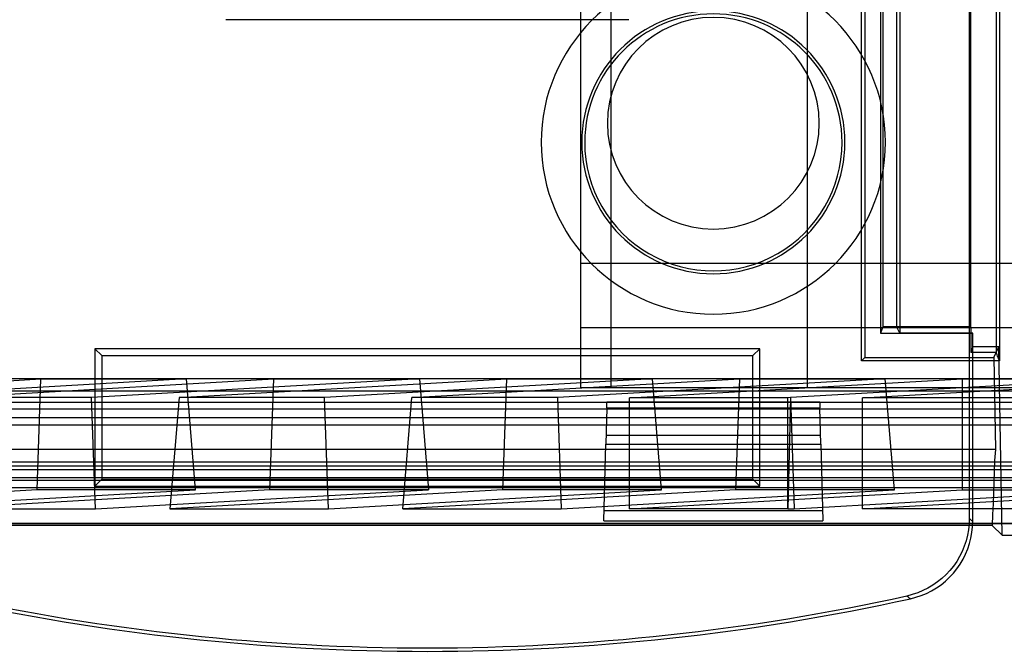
# Model space of a CAD drawing. Header units: millimetres. Extents: x -222.2 to -169.7, y -144 to -51.8.
# Tile 2 of 9: x -203.6 to -185, y -144 to -132.1. Entities that reach past the tile are written whole.
import ezdxf

# ---------------------------------------------------------------- set-up
doc = ezdxf.new("R2010")
doc.units = ezdxf.units.MM
doc.layers.add('MAIN-1', color=7, linetype='Continuous')
doc.layers.add('MAIN-2', color=7, linetype='Continuous')

msp = doc.modelspace()

# ---------------------------------------------------------------- linework, layer by layer
at = {"layer": 'MAIN-1'}
for p, q in [((-187.311, -113.809), (-187.311, -137.9)), ((-187.35, -114.41), (-187.35, -138.019)), ((-187.043, -137.907), (-187.043, -114.831)), ((-186.988, -115.198), (-186.988, -138.017)), ((-187.311, -137.9), (-187.35, -138.019)), ((-187.043, -137.9), (-187.311, -137.9)), ((-186.988, -138.017), (-187.043, -137.907)), ((-187.35, -138.019), (-185.611, -138.019)), ((-185.611, -138.017), (-186.988, -138.017)), ((-185.611, -138.017), (-185.611, -138.019)), ((-185.611, -141.572), (-185.611, -138.019)), ((-185.114, -138.273), (-185.611, -138.273)), ((-185.167, -138.383), (-185.114, -138.273)), ((-185.052, -141.838), (-185.114, -138.273)), ((-202.058, -138.441), (-202.058, -140.779)), ((-202.058, -138.441), (-189.761, -138.441)), ((-189.761, -140.779), (-189.761, -138.441)), ((-185.164, -138.383), (-185.611, -138.383)), ((-185.611, -138.477), (-185.213, -138.477)), ((-185.213, -138.477), (-185.167, -138.383)), ((-185.213, -138.477), (-185.183, -140.219)), ((-189.761, -140.219), (-202.058, -140.219)), ((-185.188, -140.219), (-185.611, -140.219)), ((-185.183, -140.219), (-185.196, -140.423)), ((-185.196, -140.423), (-185.204, -140.628)), ((-185.204, -140.628), (-185.212, -140.832)), ((-202.058, -140.779), (-189.761, -140.779)), ((-185.212, -140.832), (-185.219, -141.037)), ((-185.219, -141.037), (-185.227, -141.241)), ((-185.227, -141.241), (-185.235, -141.446)), ((-185.235, -141.446), (-185.243, -141.65)), ((-185.626, -141.785), (-185.614, -141.678)), ((-185.614, -141.678), (-185.611, -141.572)), ((-185.243, -141.65), (-185.613, -141.65)), ((-185.243, -141.65), (-185.052, -141.838)), ((-185.645, -141.89), (-185.626, -141.785)), ((-185.052, -141.838), (-170.153, -141.838)), ((-185.705, -142.095), (-185.671, -141.994)), ((-185.671, -141.994), (-185.645, -141.89)), ((-185.793, -142.289), (-185.745, -142.193)), ((-185.745, -142.193), (-185.705, -142.095)), ((-185.908, -142.469), (-185.847, -142.381)), ((-185.847, -142.381), (-185.793, -142.289)), ((-186.048, -142.631), (-185.975, -142.552)), ((-185.975, -142.552), (-185.908, -142.469)), ((-186.297, -142.832), (-186.209, -142.771)), ((-186.209, -142.771), (-186.126, -142.703)), ((-186.126, -142.703), (-186.048, -142.631)), ((-186.684, -143.01), (-186.583, -142.976)), ((-186.583, -142.976), (-186.485, -142.935)), ((-186.485, -142.935), (-186.389, -142.887)), ((-186.389, -142.887), (-186.297, -142.832)), ((-186.787, -143.037), (-186.684, -143.01))]:
    msp.add_line(p, q, dxfattribs=at)
msp.add_arc((-195.909, -101.68), 42.351, 257.5613, 282.4386, dxfattribs=at)
at = {"layer": 'MAIN-2'}
for p, q in [((-187.713, -138.54), (-187.713, -114.246)), ((-187.65, -114.309), (-187.65, -138.477)), ((-185.107, -114.246), (-185.107, -138.54)), ((-185.164, -138.383), (-185.159, -114.831)), ((-185.675, -116.021), (-185.675, -141.52)), ((-185.65, -116.013), (-185.65, -137.9)), ((-193.009, -139.049), (-193.009, -130.959)), ((-192.439, -139.049), (-192.439, -130.959)), ((-188.737, -130.959), (-188.737, -139.049)), ((-199.714, -132.092), (-192.105, -132.092)), ((-178.009, -136.699), (-193.009, -136.699)), ((-178.009, -137.915), (-193.009, -137.915)), ((-185.65, -137.9), (-187.043, -137.9)), ((-187.043, -137.907), (-185.648, -137.907)), ((-185.65, -137.9), (-185.648, -137.907)), ((-185.648, -137.907), (-185.648, -138.383)), ((-185.611, -138.273), (-185.611, -138.017)), ((-202.188, -138.311), (-202.188, -140.908)), ((-189.631, -138.311), (-202.188, -138.311)), ((-202.058, -138.441), (-202.188, -138.311)), ((-189.631, -138.311), (-189.761, -138.441)), ((-189.631, -140.908), (-189.631, -138.311)), ((-185.611, -138.273), (-185.648, -138.383)), ((-185.611, -138.273), (-185.611, -138.273)), ((-187.713, -138.54), (-187.65, -138.477)), ((-187.65, -138.477), (-185.611, -138.477)), ((-185.611, -138.383), (-185.648, -138.383)), ((-185.156, -138.405), (-185.159, -138.383)), ((-185.148, -138.428), (-185.156, -138.405)), ((-185.14, -138.45), (-185.148, -138.428)), ((-185.131, -138.473), (-185.14, -138.45)), ((-185.123, -138.495), (-185.131, -138.473)), ((-185.115, -138.518), (-185.123, -138.495)), ((-185.107, -138.54), (-185.115, -138.518)), ((-185.107, -138.54), (-187.713, -138.54)), ((-216.116, -138.877), (-172.2, -138.877)), ((-209.4, -139.236), (-203.211, -138.882)), ((-200.461, -138.882), (-206.65, -139.236)), ((-205, -139.236), (-198.811, -138.882)), ((-203.282, -140.98), (-203.211, -138.882)), ((-203.211, -138.882), (-200.461, -138.882)), ((-196.061, -138.882), (-202.25, -139.236)), ((-200.6, -139.236), (-194.411, -138.882)), ((-200.289, -140.98), (-200.461, -138.882)), ((-198.882, -140.98), (-198.811, -138.882)), ((-198.811, -138.882), (-196.061, -138.882)), ((-191.661, -138.882), (-197.85, -139.236)), ((-196.2, -139.236), (-190.011, -138.882)), ((-196.061, -138.882), (-195.889, -140.98)), ((-194.482, -140.98), (-194.411, -138.882)), ((-194.411, -138.882), (-191.661, -138.882)), ((-187.261, -138.882), (-193.45, -139.236)), ((-192.093, -139.239), (-185.803, -138.879)), ((-191.489, -140.98), (-191.661, -138.882)), ((-190.082, -140.98), (-190.011, -138.882)), ((-190.011, -138.882), (-187.261, -138.882)), ((-182.861, -138.882), (-189.05, -139.236)), ((-187.693, -139.239), (-181.403, -138.879)), ((-187.089, -140.98), (-187.261, -138.882)), ((-185.803, -138.879), (-182.811, -138.879)), ((-185.803, -140.98), (-185.803, -138.879)), ((-178.009, -139.049), (-193.009, -139.049)), ((-193.009, -139.049), (-193.009, -139.049)), ((-192.439, -139.049), (-192.439, -139.049)), ((-188.737, -139.049), (-188.737, -139.049)), ((-183.401, -139.113), (-208.418, -139.113)), ((-202.25, -139.236), (-205, -139.236)), ((-202.18, -141.339), (-202.25, -139.236)), ((-200.6, -139.236), (-200.772, -141.339)), ((-197.85, -139.236), (-200.6, -139.236)), ((-197.78, -141.339), (-197.85, -139.236)), ((-196.372, -141.339), (-196.2, -139.236)), ((-193.45, -139.236), (-196.2, -139.236)), ((-193.45, -139.236), (-193.38, -141.339)), ((-189.101, -139.239), (-192.093, -139.239)), ((-192.093, -141.339), (-192.093, -139.239)), ((-189.05, -139.236), (-189.101, -139.239)), ((-189.05, -139.236), (-189.101, -141.339)), ((-189.101, -141.339), (-189.101, -139.239)), ((-189.05, -139.236), (-188.98, -141.339)), ((-184.701, -139.239), (-187.693, -139.239)), ((-187.693, -141.339), (-187.693, -139.239)), ((-175.545, -139.33), (-216.274, -139.33)), ((-179.122, -139.452), (-216.212, -139.452)), ((-192.522, -139.428), (-192.54, -140.114)), ((-192.523, -139.428), (-192.52, -139.314)), ((-192.523, -139.428), (-188.496, -139.428)), ((-192.52, -139.314), (-188.499, -139.314)), ((-188.499, -139.314), (-188.496, -139.428)), ((-188.479, -140.114), (-188.497, -139.428)), ((-208.405, -139.613), (-183.414, -139.613)), ((-220.082, -139.752), (-180.164, -139.752)), ((-192.536, -139.947), (-188.483, -139.947)), ((-192.579, -141.567), (-192.541, -140.114)), ((-192.541, -140.114), (-188.478, -140.114)), ((-188.478, -140.114), (-188.44, -141.567)), ((-202.058, -140.219), (-206.208, -140.219)), ((-185.611, -140.219), (-189.761, -140.219)), ((-170.612, -140.454), (-221.205, -140.454)), ((-180.164, -140.532), (-220.361, -140.532)), ((-220.427, -140.597), (-171.392, -140.597)), ((-220.427, -140.747), (-179.122, -140.747)), ((-221.206, -140.937), (-170.612, -140.937)), ((-171.335, -140.805), (-220.484, -140.805)), ((-202.188, -140.908), (-202.058, -140.779)), ((-202.188, -140.908), (-189.631, -140.908)), ((-189.761, -140.779), (-189.631, -140.908)), ((-203.282, -140.98), (-209.572, -141.339)), ((-206.58, -141.339), (-200.289, -140.98)), ((-198.882, -140.98), (-205.172, -141.339)), ((-200.289, -140.98), (-203.282, -140.98)), ((-202.18, -141.339), (-195.889, -140.98)), ((-194.482, -140.98), (-200.772, -141.339)), ((-195.889, -140.98), (-198.882, -140.98)), ((-197.78, -141.339), (-191.489, -140.98)), ((-190.082, -140.98), (-196.372, -141.339)), ((-191.489, -140.98), (-194.482, -140.98)), ((-193.38, -141.339), (-187.089, -140.98)), ((-192.093, -141.339), (-185.803, -140.98)), ((-187.089, -140.98), (-190.082, -140.98)), ((-188.98, -141.339), (-182.689, -140.98)), ((-187.693, -141.339), (-181.403, -140.98)), ((-185.803, -140.98), (-182.811, -140.98)), ((-205.172, -141.339), (-202.18, -141.339)), ((-200.772, -141.339), (-197.78, -141.339)), ((-196.372, -141.339), (-193.38, -141.339)), ((-188.445, -141.376), (-192.574, -141.376)), ((-189.101, -141.339), (-192.093, -141.339)), ((-189.101, -141.339), (-188.98, -141.339)), ((-184.701, -141.339), (-187.693, -141.339)), ((-170.372, -141.618), (-221.448, -141.618)), ((-221.431, -141.61), (-170.388, -141.61)), ((-185.613, -141.65), (-206.206, -141.65)), ((-192.579, -141.567), (-188.44, -141.567)), ((-185.679, -141.627), (-185.69, -141.733)), ((-185.675, -141.52), (-185.679, -141.627)), ((-185.675, -141.52), (-185.664, -141.529)), ((-185.664, -141.529), (-185.654, -141.537)), ((-185.654, -141.537), (-185.643, -141.546)), ((-185.643, -141.546), (-185.632, -141.555)), ((-185.632, -141.555), (-185.621, -141.563)), ((-185.621, -141.563), (-185.611, -141.572)), ((-185.709, -141.838), (-185.736, -141.942)), ((-185.69, -141.733), (-185.709, -141.838)), ((-185.77, -142.044), (-185.811, -142.143)), ((-185.736, -141.942), (-185.77, -142.044)), ((-185.858, -142.238), (-185.913, -142.33)), ((-185.811, -142.143), (-185.858, -142.238)), ((-185.974, -142.418), (-186.041, -142.501)), ((-185.913, -142.33), (-185.974, -142.418)), ((-186.114, -142.58), (-186.192, -142.653)), ((-186.041, -142.501), (-186.114, -142.58)), ((-186.363, -142.781), (-186.455, -142.835)), ((-186.275, -142.72), (-186.363, -142.781)), ((-186.192, -142.653), (-186.275, -142.72)), ((-186.751, -142.958), (-186.854, -142.985)), ((-186.854, -142.985), (-186.843, -142.994)), ((-186.843, -142.994), (-186.832, -143.002)), ((-186.649, -142.924), (-186.751, -142.958)), ((-186.55, -142.883), (-186.649, -142.924)), ((-186.455, -142.835), (-186.55, -142.883)), ((-186.832, -143.002), (-186.821, -143.011)), ((-186.821, -143.011), (-186.809, -143.019)), ((-186.809, -143.019), (-186.798, -143.028)), ((-186.798, -143.028), (-186.787, -143.037))]:
    msp.add_line(p, q, dxfattribs=at)
for centre, radius, start, end in [((-190.509, -134.409), 3.25, 0, 180), ((-190.509, -134.41), 2.484, 0, 180), ((-190.509, -134.049), 2, 0, 180), ((-190.509, -134.049), 2, 180, 0), ((-190.509, -134.409), 3.25, 180, 0), ((-190.509, -134.41), 2.484, 180, 0), ((-195.909, -101.68), 42.286, 257.6342, 282.3658)]:
    msp.add_arc(centre, radius, start, end, dxfattribs=at)
for start_param, end_param in [(0.000183, 3.14141), (3.14141, 6.283368)]:
    msp.add_ellipse((-190.509, -134.411), major_axis=(2.43, 0), ratio=0.999391, start_param=start_param, end_param=end_param, dxfattribs=at)

doc.saveas('drawing.dxf')
